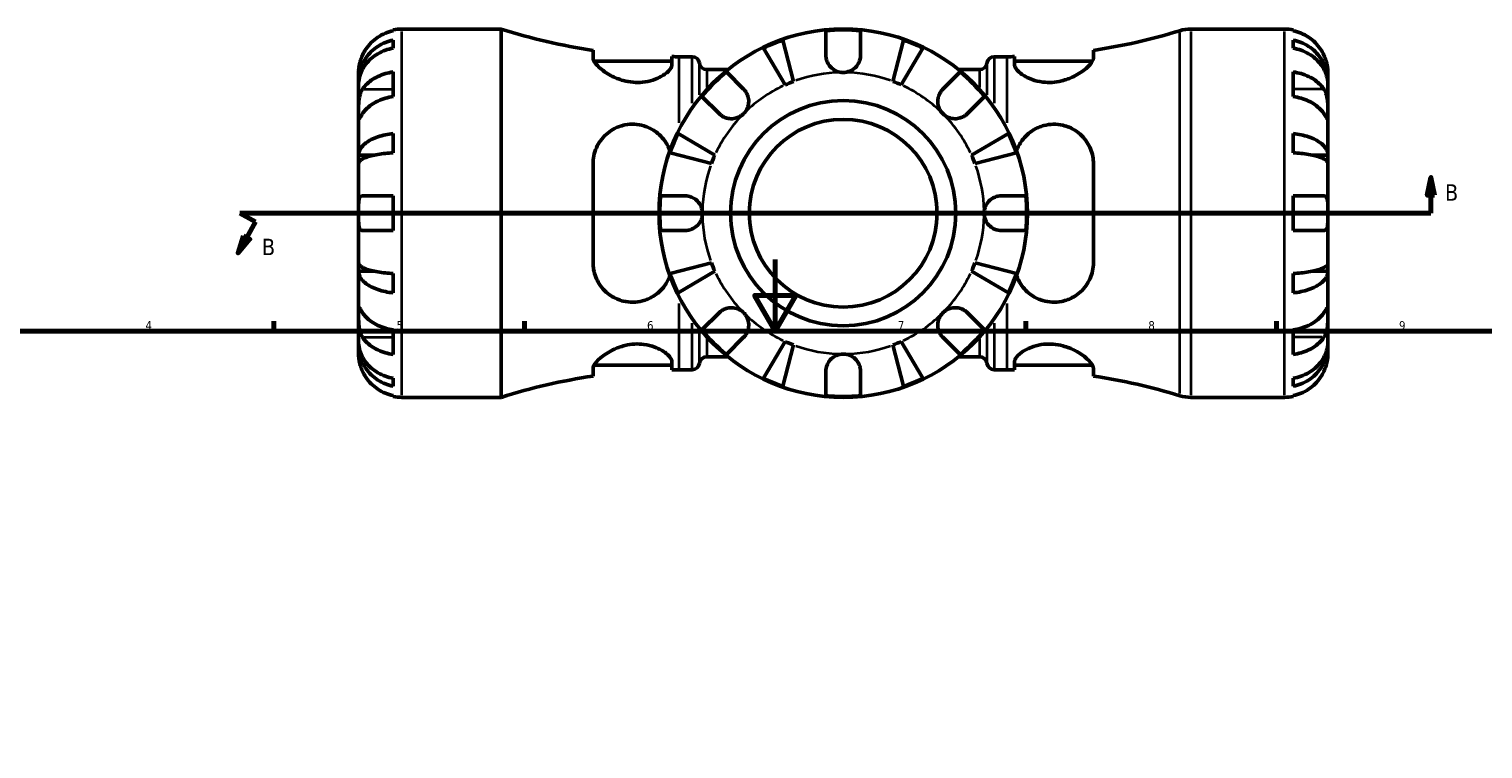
# Model space of a CAD drawing. Header units: millimetres. Extents: x -136 to 891, y -278 to 710.
# Tile 8 of 12: x 212 to 618, y 457 to 658. Entities that reach past the tile are written whole.
import ezdxf

# ---------------------------------------------------------------- set-up
doc = ezdxf.new("R2010")
doc.units = ezdxf.units.MM
for name, color, linetype, lineweight in [('Border (ANSI)', 7, 'Continuous', 70), ('Section Line (ANSI)', 7, 'Continuous', 70), ('Visible (ANSI)', 7, 'Continuous', 50), ('Visible Narrow (ANSI)', 7, 'Continuous', 35)]:
    doc.layers.add(name, color=color, linetype=linetype, lineweight=lineweight)
doc.styles.add('Label Text (ANSI)', font='tahoma.ttf')
doc.styles.add('Note Text (ANSI)', font='tahoma.ttf')

# ---------------------------------------------------------------- blocks, each defined once
blk = doc.blocks.new('Borders Default Border')
at = {"layer": 'Border (ANSI)'}
for p, q in [((280.33, 574), (280.33, 576.8)), ((350.42, 574), (350.42, 576.8)), ((490.58, 574), (490.58, 576.8)), ((560.67, 574), (560.67, 576.8))]:
    blk.add_line(p, q, dxfattribs=at)
at = {"layer": 'Border (ANSI)', "flags": 128}
for points in [[(420.5, 594), (420.5, 574), (414.73, 584), (426.27, 584), (420.5, 574)], [(20, 20), (20, 574), (821, 574), (821, 20), (20, 20)]]:
    blk.add_lwpolyline(points, dxfattribs=at)
at = {"layer": 'Border (ANSI)', "color": 5, "true_color": 0x0000ff, "char_height": 2.4, "attachment_point": 7, "style": 'Note Text (ANSI)'}
for s, insert in [('4', (244.45, 574.4)), ('5', (314.67, 574.35)), ('6', (384.69, 574.35)), ('7', (454.8, 574.4)), ('8', (524.84, 574.35)), ('9', (594.92, 574.35))]:
    blk.add_mtext(s, dxfattribs=dict(at, insert=insert))
blk = doc.blocks.new('2dTransSection0')
at = {"layer": 'Section Line (ANSI)', "linetype": 'Continuous'}
for p, q in [((603.81, 616.99), (602.81, 611.99)), ((603.81, 611.99), (603.81, 616.99)), ((604.81, 611.99), (603.81, 616.99)), ((602.81, 611.99), (604.81, 611.99)), ((603.81, 606.99), (603.81, 611.99)), ((275.18, 604.58), (270.81, 606.99)), ((270.81, 606.99), (279.77, 606.99)), ((594.85, 606.99), (603.81, 606.99)), ((275.18, 604.58), (272.76, 600.2)), ((271.89, 600.68), (270.35, 595.82)), ((272.76, 600.2), (270.35, 595.82)), ((270.35, 595.82), (273.64, 599.72)), ((273.64, 599.72), (271.89, 600.68))]:
    blk.add_line(p, q, dxfattribs=at)
at = {"layer": 'Section Line (ANSI)'}
for p, q in [((275.18, 604.58), (270.81, 606.99)), ((270.81, 606.99), (603.81, 606.99))]:
    blk.add_line(p, q, dxfattribs=at)
at = {"layer": 'Section Line (ANSI)', "linetype": 'Continuous', "flags": 128}
for points in [[(604.81, 611.99), (603.81, 616.99), (602.81, 611.99), (604.81, 611.99)], [(271.89, 600.68), (270.35, 595.82), (273.64, 599.72), (271.89, 600.68)]]:
    blk.add_lwpolyline(points, dxfattribs=at)
at = {"layer": 'Section Line (ANSI)'}
for points in [[(604.81, 611.99), (603.81, 616.99), (602.81, 611.99), (604.81, 611.99)], [(271.89, 600.68), (270.35, 595.82), (273.64, 599.72), (271.89, 600.68)]]:
    blk.add_solid(points, dxfattribs=at)
at = {"layer": 'Section Line (ANSI)', "char_height": 4.57, "attachment_point": 7, "style": 'Label Text (ANSI)'}
for insert in [(607.76, 610.49), (277.01, 595.26)]:
    blk.add_mtext('B', dxfattribs=dict(at, insert=insert))

msp = doc.modelspace()

# ---------------------------------------------------------------- linework, layer by layer
at = {"layer": 'Visible (ANSI)'}
for p, q in [((316.16, 658.49), (343.93, 658.49)), ((343.93, 555.49), (343.93, 658.49)), ((536.71, 658.49), (562.91, 658.49)), ((313.73, 658.01), (313.73, 658.24)), ((313.73, 653.14), (313.73, 655.38)), ((422.65, 655.38), (425.64, 643.83)), ((434.68, 651.21), (434.68, 658.01)), ((444.38, 658.01), (444.38, 651.21)), ((453.43, 643.83), (456.42, 655.38)), ((565.33, 658.24), (565.33, 658.01)), ((565.33, 655.38), (565.33, 653.14)), ((369.6, 652.54), (369.6, 650.38)), ((391.65, 648.52), (391.65, 650.77)), ((393.66, 650.76), (397.3, 650.76)), ((423.31, 642.86), (417.25, 653.14)), ((461.82, 653.14), (455.76, 642.86)), ((481.76, 650.76), (485.4, 650.76)), ((487.42, 650.77), (487.42, 648.52)), ((509.47, 650.38), (509.47, 652.54)), ((304.03, 643.83), (304.03, 646.36)), ((313.73, 639.64), (313.73, 646.49)), ((369.86, 649.5), (391.65, 649.5)), ((401.39, 647.16), (407.31, 647.16)), ((406.88, 646.49), (411.69, 641.69)), ((467.38, 641.69), (472.18, 646.49)), ((471.76, 647.16), (477.68, 647.16)), ((487.42, 649.5), (509.21, 649.5)), ((565.33, 646.49), (565.33, 639.64)), ((575.03, 643.83), (575.03, 646.36)), ((304.03, 643.83), (304.09, 643.83)), ((304.03, 642.86), (304.03, 643.83)), ((304.03, 634.83), (304.03, 642.86)), ((575.03, 643.83), (574.98, 643.83)), ((575.03, 642.86), (575.03, 643.83)), ((575.03, 634.83), (575.03, 642.86)), ((404.83, 634.83), (400.02, 639.64)), ((479.04, 639.64), (474.24, 634.83)), ((304.03, 623.21), (304.03, 634.83)), ((575.03, 623.21), (575.03, 634.83)), ((313.73, 623.87), (313.73, 629.27)), ((393.38, 629.27), (403.66, 623.21)), ((475.41, 623.21), (485.69, 629.27)), ((565.33, 629.27), (565.33, 623.87)), ((304.03, 623.21), (308.33, 623.21)), ((304.03, 620.88), (304.03, 623.21)), ((402.69, 620.88), (391.14, 623.87)), ((487.93, 623.87), (476.38, 620.88)), ((575.03, 623.21), (570.74, 623.21)), ((575.03, 620.88), (575.03, 623.21)), ((304.03, 606.99), (304.03, 620.88)), ((369.6, 620.85), (369.6, 593.13)), ((509.47, 593.13), (509.47, 620.85)), ((575.03, 606.99), (575.03, 620.88)), ((305.17, 611.84), (313.73, 611.84)), ((313.73, 602.14), (313.73, 611.84)), ((388.51, 611.84), (395.31, 611.84)), ((483.76, 611.84), (490.56, 611.84)), ((565.33, 611.84), (565.33, 602.14)), ((565.33, 611.84), (573.9, 611.84)), ((304.03, 593.09), (304.03, 606.99)), ((575.03, 593.09), (575.03, 606.99)), ((313.73, 602.14), (305.17, 602.14)), ((395.31, 602.14), (388.51, 602.14)), ((490.56, 602.14), (483.76, 602.14)), ((573.9, 602.14), (565.33, 602.14)), ((304.03, 590.76), (304.03, 593.09)), ((304.03, 579.14), (304.03, 590.76)), ((304.03, 590.76), (308.33, 590.76)), ((313.73, 584.7), (313.73, 590.1)), ((391.14, 590.1), (402.69, 593.09)), ((403.66, 590.76), (393.38, 584.7)), ((485.69, 584.7), (475.41, 590.76)), ((476.38, 593.09), (487.93, 590.1)), ((565.33, 590.1), (565.33, 584.7)), ((575.03, 590.76), (570.74, 590.76)), ((575.03, 590.76), (575.03, 593.09)), ((575.03, 579.14), (575.03, 590.76)), ((304.03, 571.11), (304.03, 579.14)), ((400.02, 574.33), (404.83, 579.14)), ((474.24, 579.14), (479.04, 574.33)), ((575.03, 571.11), (575.03, 579.14)), ((313.73, 567.48), (313.73, 574.33)), ((565.33, 574.33), (565.33, 567.48)), ((304.03, 570.14), (304.03, 571.11)), ((304.03, 570.14), (304.09, 570.14)), ((304.03, 567.61), (304.03, 570.14)), ((411.69, 572.28), (406.88, 567.48)), ((417.25, 560.83), (423.31, 571.11)), ((425.64, 570.14), (422.65, 558.59)), ((456.42, 558.59), (453.43, 570.14)), ((455.76, 571.11), (461.82, 560.83)), ((472.18, 567.48), (467.38, 572.28)), ((575.03, 570.14), (574.98, 570.14)), ((575.03, 570.14), (575.03, 571.11)), ((575.03, 567.61), (575.03, 570.14)), ((391.65, 563.2), (391.65, 565.45)), ((401.39, 566.82), (407.31, 566.82)), ((471.76, 566.82), (477.68, 566.82)), ((487.42, 565.45), (487.42, 563.2)), ((369.6, 563.59), (369.6, 561.43)), ((369.86, 564.47), (391.65, 564.47)), ((393.66, 563.21), (397.3, 563.21)), ((434.68, 555.96), (434.68, 562.76)), ((444.38, 562.76), (444.38, 555.96)), ((481.76, 563.21), (485.4, 563.21)), ((487.42, 564.47), (509.21, 564.47)), ((509.47, 561.43), (509.47, 563.59)), ((313.73, 558.59), (313.73, 560.83)), ((565.33, 560.83), (565.33, 558.59)), ((313.73, 555.73), (313.73, 555.96)), ((316.16, 555.49), (343.93, 555.49)), ((536.71, 555.49), (562.91, 555.49)), ((565.33, 555.96), (565.33, 555.73))]:
    msp.add_line(p, q, dxfattribs=at)
for radius in [51.5, 31.5, 26.25]:
    msp.add_circle((439.53, 606.99), radius, dxfattribs=at)
for centre, radius, start, end in [((316.16, 646.36), 12.13, 90, 101.537), ((393.66, 814.69), 163.93, 252.3406, 261.5577), ((536.71, 648.19), 10.3, 90, 107.1254), ((562.91, 646.36), 12.13, 78.463, 90), ((439.53, 606.99), 51.26, 109.2332, 115.7668), ((439.53, 606.99), 51.26, 84.5703, 95.4297), ((439.53, 606.99), 51.26, 64.2332, 70.7668), ((485.4, 814.69), 163.93, 278.4423, 287.1254), ((393.66, 814.69), 163.93, 269.2948, 270), ((397.3, 648.7), 2.06, 7.1808, 90), ((481.76, 648.7), 2.06, 90, 172.8192), ((485.4, 814.69), 163.93, 270, 270.7052), ((401.39, 649.22), 2.06, 187.1808, 270), ((439.53, 606.99), 51.26, 129.5703, 140.4297), ((439.53, 606.99), 51.26, 39.5703, 50.4297), ((477.68, 649.22), 2.06, 270, 352.8192), ((439.53, 606.99), 39.37, 110.6662, 114.3338), ((439.53, 606.99), 39.38, 65.6662, 69.3338), ((439.53, 606.99), 51.26, 154.2332, 160.7668), ((439.53, 606.99), 51.26, 19.2332, 25.7668), ((439.53, 606.99), 39.37, 155.6662, 159.3338), ((439.53, 606.99), 39.37, 20.6662, 24.3338), ((439.53, 606.99), 51.26, 174.5703, 185.4297), ((439.53, 606.99), 51.26, 354.5703, 5.4297), ((439.53, 606.99), 51.26, 199.2332, 205.7668), ((439.53, 606.99), 39.37, 200.6662, 204.3338), ((439.53, 606.99), 39.37, 335.6662, 339.3338), ((439.53, 606.99), 51.26, 334.2332, 340.7668), ((439.53, 606.99), 51.26, 219.5703, 230.4297), ((439.53, 606.99), 51.26, 309.5703, 320.4297), ((439.53, 606.99), 39.38, 245.6662, 249.3338), ((439.53, 606.99), 39.38, 290.6662, 294.3338), ((397.3, 565.27), 2.06, 270, 352.8192), ((401.39, 564.76), 2.06, 90, 172.8192), ((477.68, 564.76), 2.06, 7.1808, 90), ((481.76, 565.27), 2.06, 187.1808, 270), ((393.66, 399.28), 163.93, 98.4423, 107.6594), ((393.66, 399.28), 163.93, 90, 90.7052), ((485.4, 399.28), 163.93, 89.2948, 90), ((485.4, 399.28), 163.93, 72.8746, 81.5577), ((439.53, 606.99), 51.26, 244.2332, 250.7668), ((439.53, 606.99), 51.26, 289.2332, 295.7668), ((316.16, 567.61), 12.13, 258.463, 270), ((439.53, 606.99), 51.26, 264.5703, 275.4297), ((536.71, 565.79), 10.3, 252.8746, 270), ((562.91, 567.61), 12.13, 270, 281.537)]:
    msp.add_arc(centre, radius, start, end, dxfattribs=at)
for points, knots in [([(304.03, 643.83), (304.03, 644.56), (304.11, 645.35), (304.43, 646.91), (304.67, 647.68), (305.25, 649.02), (305.63, 649.73), (306.54, 651.05), (307.06, 651.66), (308.12, 652.69), (308.75, 653.2), (310.11, 654.08), (310.83, 654.45), (312.2, 654.99), (312.96, 655.23), (313.73, 655.38)], [5.405432, 5.405432, 5.405432, 5.405432, 5.631438, 5.631438, 5.857444, 5.857444, 6.082617, 6.082617, 6.30779, 6.30779, 6.532348, 6.532348, 6.756906, 6.756906, 6.975209, 6.975209, 6.975209, 6.975209]), ([(313.73, 658.01), (312.96, 657.85), (312.2, 657.61), (310.84, 657.05), (310.11, 656.66), (308.75, 655.75), (308.12, 655.23), (307.06, 654.17), (306.54, 653.53), (305.73, 652.32), (305.42, 651.76), (305.17, 651.21)], [0.230037, 0.230037, 0.230037, 0.230037, 0.448154, 0.448154, 0.672744, 0.672744, 0.897333, 0.897333, 1.122733, 1.122733, 1.298149, 1.298149, 1.298149, 1.298149]), ([(573.9, 651.21), (573.65, 651.76), (573.34, 652.32), (572.53, 653.53), (572, 654.17), (570.94, 655.23), (570.31, 655.75), (568.96, 656.66), (568.23, 657.05), (566.87, 657.61), (566.11, 657.85), (565.33, 658.01)], [5.914315, 5.914315, 5.914315, 5.914315, 6.08973, 6.08973, 6.31513, 6.31513, 6.53972, 6.53972, 6.764309, 6.764309, 6.982426, 6.982426, 6.982426, 6.982426]), ([(565.33, 655.38), (566.11, 655.23), (566.87, 654.99), (568.23, 654.45), (568.96, 654.08), (570.32, 653.2), (570.95, 652.69), (572.01, 651.66), (572.53, 651.05), (573.44, 649.73), (573.82, 649.02), (574.4, 647.68), (574.64, 646.91), (574.96, 645.35), (575.03, 644.56), (575.03, 643.83)], [0.230035, 0.230035, 0.230035, 0.230035, 0.448338, 0.448338, 0.672896, 0.672896, 0.897454, 0.897454, 1.122627, 1.122627, 1.3478, 1.3478, 1.573806, 1.573806, 1.799811, 1.799811, 1.799811, 1.799811]), ([(313.73, 653.14), (312.96, 653.01), (312.2, 652.8), (310.83, 652.31), (310.11, 651.98), (308.75, 651.2), (308.12, 650.75), (307.06, 649.83), (306.54, 649.29), (305.63, 648.11), (305.25, 647.49), (304.67, 646.29), (304.43, 645.61), (304.11, 644.22), (304.03, 643.51), (304.03, 642.86)], [0.230035, 0.230035, 0.230035, 0.230035, 0.448338, 0.448338, 0.672896, 0.672896, 0.897454, 0.897454, 1.122627, 1.122627, 1.3478, 1.3478, 1.573806, 1.573806, 1.799811, 1.799811, 1.799811, 1.799811]), ([(305.17, 651.21), (305.1, 651.06), (305.03, 650.9), (304.85, 650.47), (304.74, 650.19), (304.54, 649.6), (304.45, 649.29), (304.26, 648.53), (304.18, 648.1), (304.07, 647.31), (304.05, 646.97), (304.03, 646.49), (304.03, 646.36), (304.03, 646.36)], [-0.775077, -0.775077, -0.775077, -0.775077, -0.725604, -0.725604, -0.6359426, -0.6359426, -0.5336564, -0.5336564, -0.3753162, -0.3753162, -0.1921678, -0.1921678, 0, 0, 0, 0]), ([(391.65, 648.52), (391.65, 648.25), (391.56, 647.96), (391.06, 647.07), (390.44, 646.43), (388.72, 645.23), (387.61, 644.66), (385.42, 643.95), (384.44, 643.73), (382.55, 643.55), (381.68, 643.54), (379.86, 643.69), (378.93, 643.86), (376.81, 644.44), (375.68, 644.91), (373.31, 646.15), (372.18, 646.96), (370.56, 648.44), (370.02, 649.12), (369.65, 649.94), (369.6, 650.17), (369.6, 650.38)], [-3.905045, -3.905045, -3.905045, -3.905045, -3.648054, -3.648054, -3.167041, -3.167041, -2.69202, -2.69202, -2.365454, -2.365454, -2.101708, -2.101708, -1.815947, -1.815947, -1.421684, -1.421684, -0.892691, -0.892691, -0.415838, -0.415838, -0.212782, -0.212782, -0.212782, -0.212782]), ([(439.53, 646.36), (439.21, 646.36), (438.88, 646.39), (437.99, 646.58), (437.45, 646.79), (436.44, 647.43), (435.99, 647.85), (435.35, 648.71), (435.14, 649.11), (434.83, 649.94), (434.74, 650.37), (434.69, 650.93), (434.68, 651.07), (434.68, 651.21)], [0, 0, 0, 0, 0.0979752, 0.0979752, 0.2723403, 0.2723403, 0.4578208, 0.4578208, 0.5988865, 0.5988865, 0.7386037, 0.7386037, 0.7849978, 0.7849978, 0.7849978, 0.7849978]), ([(444.38, 651.21), (444.38, 650.87), (444.35, 650.53), (444.18, 649.77), (444.04, 649.36), (443.61, 648.53), (443.31, 648.12), (442.5, 647.32), (441.98, 646.97), (440.81, 646.49), (440.18, 646.36), (439.53, 646.36)], [-0.775187, -0.775187, -0.775187, -0.775187, -0.664532, -0.664532, -0.5318599, -0.5318599, -0.3786619, -0.3786619, -0.1922729, -0.1922729, 0, 0, 0, 0]), ([(509.47, 650.38), (509.47, 650.14), (509.39, 649.86), (508.93, 648.95), (508.31, 648.22), (506.55, 646.7), (505.36, 645.9), (502.95, 644.73), (501.82, 644.29), (499.73, 643.78), (498.83, 643.64), (497.03, 643.53), (496.17, 643.56), (494.25, 643.8), (493.24, 644.05), (491.06, 644.84), (490, 645.44), (488.37, 646.67), (487.81, 647.32), (487.47, 648.11), (487.42, 648.32), (487.42, 648.52)], [-3.949289, -3.949289, -3.949289, -3.949289, -3.710036, -3.710036, -3.210519, -3.210519, -2.683304, -2.683304, -2.299334, -2.299334, -2.022908, -2.022908, -1.757271, -1.757271, -1.415209, -1.415209, -0.933306, -0.933306, -0.440465, -0.440465, -0.252026, -0.252026, -0.252026, -0.252026]), ([(575.03, 642.86), (575.03, 643.51), (574.96, 644.22), (574.64, 645.61), (574.4, 646.29), (573.82, 647.49), (573.44, 648.11), (572.53, 649.29), (572.01, 649.83), (570.95, 650.75), (570.32, 651.2), (568.96, 651.98), (568.23, 652.31), (566.87, 652.8), (566.11, 653.01), (565.33, 653.14)], [5.405432, 5.405432, 5.405432, 5.405432, 5.631438, 5.631438, 5.857444, 5.857444, 6.082617, 6.082617, 6.30779, 6.30779, 6.532348, 6.532348, 6.756906, 6.756906, 6.975209, 6.975209, 6.975209, 6.975209]), ([(575.03, 646.36), (575.03, 646.36), (575.03, 646.42), (575.03, 646.66), (575.02, 646.86), (574.98, 647.45), (574.93, 647.87), (574.77, 648.71), (574.68, 649.07), (574.48, 649.73), (574.39, 650.02), (574.17, 650.6), (574.05, 650.89), (573.91, 651.19), (573.91, 651.2), (573.9, 651.21)], [-3.3753593, -3.3753593, -3.3753593, -3.3753593, -3.2447206, -3.2447206, -3.1008128, -3.1008128, -2.9131852, -2.9131852, -2.7854081, -2.7854081, -2.6909433, -2.6909433, -2.5942729, -2.5942729, -2.5910823, -2.5910823, -2.5910823, -2.5910823]), ([(305.17, 641.69), (305.42, 642.08), (305.73, 642.47), (306.54, 643.33), (307.06, 643.78), (308.12, 644.53), (308.75, 644.9), (310.11, 645.54), (310.84, 645.81), (312.2, 646.21), (312.96, 646.38), (313.73, 646.49)], [5.914315, 5.914315, 5.914315, 5.914315, 6.08973, 6.08973, 6.31513, 6.31513, 6.53972, 6.53972, 6.764309, 6.764309, 6.982426, 6.982426, 6.982426, 6.982426]), ([(565.33, 646.49), (566.11, 646.38), (566.87, 646.21), (568.23, 645.81), (568.96, 645.54), (570.31, 644.9), (570.94, 644.53), (572, 643.78), (572.53, 643.33), (573.34, 642.47), (573.65, 642.08), (573.9, 641.69)], [0.230037, 0.230037, 0.230037, 0.230037, 0.448154, 0.448154, 0.672744, 0.672744, 0.897333, 0.897333, 1.122733, 1.122733, 1.298149, 1.298149, 1.298149, 1.298149]), ([(304.03, 634.83), (304.03, 635.1), (304.03, 635.39), (304.04, 636.06), (304.04, 636.43), (304.06, 637.33), (304.09, 637.85), (304.2, 638.88), (304.28, 639.37), (304.48, 640.17), (304.58, 640.47), (304.8, 641.03), (304.92, 641.29), (305.1, 641.58), (305.13, 641.63), (305.17, 641.69)], [0, 0, 0, 0, 0.1137566, 0.1137566, 0.235381, 0.235381, 0.394309, 0.394309, 0.5463069, 0.5463069, 0.6520405, 0.6520405, 0.7538182, 0.7538182, 0.779338, 0.779338, 0.779338, 0.779338]), ([(313.73, 639.64), (312.96, 639.52), (312.2, 639.35), (310.84, 638.95), (310.11, 638.68), (308.75, 638.04), (308.12, 637.67), (307.06, 636.92), (306.54, 636.47), (305.73, 635.61), (305.42, 635.22), (305.17, 634.83)], [0.230037, 0.230037, 0.230037, 0.230037, 0.448154, 0.448154, 0.672744, 0.672744, 0.897333, 0.897333, 1.122733, 1.122733, 1.298149, 1.298149, 1.298149, 1.298149]), ([(411.69, 641.69), (411.77, 641.6), (411.85, 641.52), (412.13, 641.2), (412.32, 640.94), (412.64, 640.36), (412.78, 640.05), (413.04, 639.23), (413.12, 638.72), (413.1, 637.59), (412.98, 636.98), (412.5, 635.82), (412.15, 635.28), (411.69, 634.83)], [-0.780901, -0.780901, -0.780901, -0.780901, -0.7424964, -0.7424964, -0.6416801, -0.6416801, -0.533088, -0.533088, -0.3772794, -0.3772794, -0.1925034, -0.1925034, 0, 0, 0, 0]), ([(467.38, 634.83), (467.11, 635.1), (466.87, 635.39), (466.46, 636.06), (466.29, 636.43), (466.02, 637.33), (465.94, 637.85), (465.97, 638.88), (466.06, 639.37), (466.33, 640.17), (466.48, 640.47), (466.82, 641.03), (467.01, 641.29), (467.27, 641.58), (467.32, 641.63), (467.38, 641.69)], [0, 0, 0, 0, 0.1137566, 0.1137566, 0.235381, 0.235381, 0.394309, 0.394309, 0.5463069, 0.5463069, 0.6520405, 0.6520405, 0.7538182, 0.7538182, 0.779338, 0.779338, 0.779338, 0.779338]), ([(573.9, 634.83), (573.65, 635.22), (573.34, 635.61), (572.53, 636.47), (572, 636.92), (570.94, 637.67), (570.31, 638.04), (568.96, 638.68), (568.23, 638.95), (566.87, 639.35), (566.11, 639.52), (565.33, 639.64)], [5.914315, 5.914315, 5.914315, 5.914315, 6.08973, 6.08973, 6.31513, 6.31513, 6.53972, 6.53972, 6.764309, 6.764309, 6.982426, 6.982426, 6.982426, 6.982426]), ([(573.9, 641.69), (573.96, 641.6), (574.01, 641.52), (574.19, 641.2), (574.31, 640.94), (574.53, 640.36), (574.62, 640.05), (574.81, 639.23), (574.89, 638.72), (575, 637.59), (575.02, 636.98), (575.04, 635.82), (575.03, 635.28), (575.03, 634.83)], [-0.780901, -0.780901, -0.780901, -0.780901, -0.7424964, -0.7424964, -0.6416801, -0.6416801, -0.533088, -0.533088, -0.3772794, -0.3772794, -0.1925034, -0.1925034, 0, 0, 0, 0]), ([(305.17, 634.83), (305.11, 634.75), (305.06, 634.67), (304.88, 634.39), (304.76, 634.2), (304.54, 633.88), (304.45, 633.73), (304.25, 633.48), (304.18, 633.4), (304.07, 633.41), (304.05, 633.54), (304.03, 634.01), (304.03, 634.37), (304.03, 634.83)], [-0.780901, -0.780901, -0.780901, -0.780901, -0.7424964, -0.7424964, -0.6416801, -0.6416801, -0.533088, -0.533088, -0.3772794, -0.3772794, -0.1925034, -0.1925034, 0, 0, 0, 0]), ([(411.69, 634.83), (411.42, 634.56), (411.13, 634.32), (410.46, 633.91), (410.09, 633.74), (409.19, 633.47), (408.67, 633.4), (407.64, 633.42), (407.14, 633.51), (406.35, 633.79), (406.05, 633.93), (405.49, 634.27), (405.23, 634.46), (404.94, 634.72), (404.89, 634.77), (404.83, 634.83)], [0, 0, 0, 0, 0.1137566, 0.1137566, 0.235381, 0.235381, 0.394309, 0.394309, 0.5463069, 0.5463069, 0.6520405, 0.6520405, 0.7538182, 0.7538182, 0.779338, 0.779338, 0.779338, 0.779338]), ([(474.24, 634.83), (474.15, 634.75), (474.07, 634.67), (473.75, 634.39), (473.49, 634.2), (472.91, 633.88), (472.59, 633.73), (471.77, 633.48), (471.27, 633.4), (470.14, 633.41), (469.53, 633.54), (468.37, 634.01), (467.83, 634.37), (467.38, 634.83)], [-0.780901, -0.780901, -0.780901, -0.780901, -0.7424964, -0.7424964, -0.6416801, -0.6416801, -0.533088, -0.533088, -0.3772794, -0.3772794, -0.1925034, -0.1925034, 0, 0, 0, 0]), ([(575.03, 634.83), (575.03, 634.56), (575.03, 634.32), (575.03, 633.91), (575.03, 633.74), (575, 633.47), (574.98, 633.4), (574.87, 633.42), (574.79, 633.51), (574.59, 633.79), (574.49, 633.93), (574.27, 634.27), (574.14, 634.46), (573.97, 634.72), (573.94, 634.77), (573.9, 634.83)], [0, 0, 0, 0, 0.1137566, 0.1137566, 0.235381, 0.235381, 0.394309, 0.394309, 0.5463069, 0.5463069, 0.6520405, 0.6520405, 0.7538182, 0.7538182, 0.779338, 0.779338, 0.779338, 0.779338]), ([(369.6, 620.85), (369.6, 621.59), (369.67, 622.33), (370.13, 624.59), (370.77, 626.02), (372.57, 628.54), (373.76, 629.62), (376.18, 631), (377.3, 631.43), (379.39, 631.84), (380.3, 631.9), (382.1, 631.81), (382.97, 631.65), (384.91, 631.07), (385.92, 630.57), (388.09, 629.09), (389.14, 627.99), (390.4, 626.01), (390.78, 625.21), (391.06, 624.39)], [-3.95924, -3.95924, -3.95924, -3.95924, -3.722851, -3.722851, -3.212261, -3.212261, -2.685999, -2.685999, -2.303943, -2.303943, -2.026977, -2.026977, -1.759077, -1.759077, -1.412347, -1.412347, -0.930839, -0.930839, -0.64736, -0.64736, -0.64736, -0.64736]), ([(488.01, 624.39), (488.36, 625.42), (488.86, 626.4), (490.35, 628.47), (491.44, 629.49), (493.62, 630.81), (494.6, 631.23), (496.49, 631.73), (497.35, 631.85), (499.15, 631.89), (500.07, 631.79), (502.18, 631.3), (503.3, 630.81), (505.67, 629.33), (506.81, 628.2), (508.46, 625.67), (509.02, 624.31), (509.41, 622.19), (509.47, 621.52), (509.47, 620.85)], [-3.510299, -3.510299, -3.510299, -3.510299, -3.156472, -3.156472, -2.684979, -2.684979, -2.358156, -2.358156, -2.095694, -2.095694, -1.812747, -1.812747, -1.423352, -1.423352, -0.895956, -0.895956, -0.416846, -0.416846, -0.202332, -0.202332, -0.202332, -0.202332]), ([(304.03, 623.21), (304.03, 623.59), (304.11, 624.01), (304.43, 624.83), (304.67, 625.23), (305.25, 625.93), (305.63, 626.3), (306.54, 626.99), (307.06, 627.32), (308.12, 627.85), (308.75, 628.12), (310.11, 628.58), (310.83, 628.78), (312.2, 629.06), (312.96, 629.19), (313.73, 629.27)], [5.405432, 5.405432, 5.405432, 5.405432, 5.631438, 5.631438, 5.857444, 5.857444, 6.082617, 6.082617, 6.30779, 6.30779, 6.532348, 6.532348, 6.756906, 6.756906, 6.975209, 6.975209, 6.975209, 6.975209]), ([(565.33, 629.27), (566.11, 629.19), (566.87, 629.06), (568.23, 628.78), (568.96, 628.58), (570.32, 628.12), (570.95, 627.85), (572.01, 627.32), (572.53, 626.99), (573.44, 626.3), (573.82, 625.93), (574.4, 625.23), (574.64, 624.83), (574.96, 624.01), (575.03, 623.59), (575.03, 623.21)], [0.230035, 0.230035, 0.230035, 0.230035, 0.448338, 0.448338, 0.672896, 0.672896, 0.897454, 0.897454, 1.122627, 1.122627, 1.3478, 1.3478, 1.573806, 1.573806, 1.799811, 1.799811, 1.799811, 1.799811]), ([(313.73, 623.87), (312.96, 623.83), (312.2, 623.77), (310.83, 623.63), (310.11, 623.53), (308.75, 623.3), (308.12, 623.17), (307.06, 622.91), (306.54, 622.75), (305.63, 622.41), (305.25, 622.23), (304.67, 621.88), (304.43, 621.68), (304.11, 621.28), (304.03, 621.07), (304.03, 620.88)], [0.230035, 0.230035, 0.230035, 0.230035, 0.448338, 0.448338, 0.672896, 0.672896, 0.897454, 0.897454, 1.122627, 1.122627, 1.3478, 1.3478, 1.573806, 1.573806, 1.799811, 1.799811, 1.799811, 1.799811]), ([(575.03, 620.88), (575.03, 621.07), (574.96, 621.28), (574.64, 621.68), (574.4, 621.88), (573.82, 622.23), (573.44, 622.41), (572.53, 622.75), (572.01, 622.91), (570.95, 623.17), (570.32, 623.3), (568.96, 623.53), (568.23, 623.63), (566.87, 623.77), (566.11, 623.83), (565.33, 623.87)], [5.405432, 5.405432, 5.405432, 5.405432, 5.631438, 5.631438, 5.857444, 5.857444, 6.082617, 6.082617, 6.30779, 6.30779, 6.532348, 6.532348, 6.756906, 6.756906, 6.975209, 6.975209, 6.975209, 6.975209]), ([(304.03, 606.99), (304.03, 607.47), (304.03, 607.95), (304.04, 608.94), (304.05, 609.43), (304.11, 610.27), (304.15, 610.62), (304.3, 611.16), (304.39, 611.36), (304.58, 611.6), (304.66, 611.68), (304.83, 611.78), (304.92, 611.81), (305.06, 611.83), (305.11, 611.84), (305.17, 611.84)], [0, 0, 0, 0, 0.1455897, 0.1455897, 0.3093084, 0.3093084, 0.4583051, 0.4583051, 0.5873511, 0.5873511, 0.6677541, 0.6677541, 0.7399915, 0.7399915, 0.7763225, 0.7763225, 0.7763225, 0.7763225]), ([(395.31, 611.84), (395.46, 611.84), (395.61, 611.83), (396.05, 611.79), (396.33, 611.74), (396.92, 611.57), (397.23, 611.45), (397.99, 611.06), (398.42, 610.75), (399.21, 609.93), (399.55, 609.42), (400.03, 608.26), (400.16, 607.63), (400.16, 606.99)], [-0.775077, -0.775077, -0.775077, -0.775077, -0.725604, -0.725604, -0.6359426, -0.6359426, -0.5336564, -0.5336564, -0.3753162, -0.3753162, -0.1921678, -0.1921678, 0, 0, 0, 0]), ([(478.91, 606.99), (478.91, 607.42), (478.97, 607.85), (479.21, 608.74), (479.41, 609.18), (479.99, 610.11), (480.42, 610.56), (481.26, 611.16), (481.62, 611.36), (482.28, 611.61), (482.57, 611.7), (483.15, 611.81), (483.44, 611.83), (483.74, 611.84), (483.75, 611.84), (483.76, 611.84)], [-3.3753593, -3.3753593, -3.3753593, -3.3753593, -3.2447206, -3.2447206, -3.1008128, -3.1008128, -2.9131852, -2.9131852, -2.7854081, -2.7854081, -2.6909433, -2.6909433, -2.5942729, -2.5942729, -2.5910823, -2.5910823, -2.5910823, -2.5910823]), ([(573.9, 611.84), (574, 611.84), (574.09, 611.82), (574.26, 611.77), (574.34, 611.72), (574.52, 611.58), (574.6, 611.47), (574.8, 611.1), (574.89, 610.77), (575, 609.92), (575.02, 609.41), (575.04, 608.26), (575.03, 607.63), (575.03, 606.99)], [-0.7851647, -0.7851647, -0.7851647, -0.7851647, -0.716742, -0.716742, -0.6425931, -0.6425931, -0.5481734, -0.5481734, -0.3758449, -0.3758449, -0.1926592, -0.1926592, 0, 0, 0, 0]), ([(305.17, 602.14), (305.07, 602.14), (304.98, 602.15), (304.81, 602.2), (304.72, 602.25), (304.55, 602.39), (304.47, 602.5), (304.27, 602.87), (304.18, 603.2), (304.07, 604.05), (304.05, 604.56), (304.03, 605.71), (304.03, 606.34), (304.03, 606.99)], [-0.7851647, -0.7851647, -0.7851647, -0.7851647, -0.716742, -0.716742, -0.6425931, -0.6425931, -0.5481734, -0.5481734, -0.3758449, -0.3758449, -0.1926592, -0.1926592, 0, 0, 0, 0]), ([(400.16, 606.99), (400.16, 606.55), (400.1, 606.12), (399.86, 605.23), (399.66, 604.79), (399.07, 603.87), (398.65, 603.41), (397.81, 602.81), (397.44, 602.61), (396.78, 602.36), (396.5, 602.27), (395.92, 602.16), (395.63, 602.14), (395.33, 602.14), (395.32, 602.14), (395.31, 602.14)], [-3.3753593, -3.3753593, -3.3753593, -3.3753593, -3.2447206, -3.2447206, -3.1008128, -3.1008128, -2.9131852, -2.9131852, -2.7854081, -2.7854081, -2.6909433, -2.6909433, -2.5942729, -2.5942729, -2.5910823, -2.5910823, -2.5910823, -2.5910823]), ([(483.76, 602.14), (483.61, 602.14), (483.45, 602.14), (483.02, 602.18), (482.74, 602.23), (482.15, 602.4), (481.84, 602.52), (481.08, 602.91), (480.65, 603.22), (479.86, 604.04), (479.52, 604.55), (479.04, 605.71), (478.91, 606.34), (478.91, 606.99)], [-0.775077, -0.775077, -0.775077, -0.775077, -0.725604, -0.725604, -0.6359426, -0.6359426, -0.5336564, -0.5336564, -0.3753162, -0.3753162, -0.1921678, -0.1921678, 0, 0, 0, 0]), ([(575.03, 606.99), (575.03, 606.5), (575.03, 606.02), (575.03, 605.03), (575.02, 604.54), (574.96, 603.7), (574.91, 603.35), (574.77, 602.81), (574.68, 602.61), (574.49, 602.37), (574.41, 602.29), (574.24, 602.19), (574.15, 602.16), (574, 602.14), (573.95, 602.14), (573.9, 602.14)], [0, 0, 0, 0, 0.1455897, 0.1455897, 0.3093084, 0.3093084, 0.4583051, 0.4583051, 0.5873511, 0.5873511, 0.6677541, 0.6677541, 0.7399915, 0.7399915, 0.7763225, 0.7763225, 0.7763225, 0.7763225]), ([(304.03, 593.09), (304.03, 592.9), (304.11, 592.69), (304.43, 592.29), (304.67, 592.09), (305.25, 591.75), (305.63, 591.56), (306.54, 591.22), (307.06, 591.06), (308.12, 590.8), (308.75, 590.67), (310.11, 590.44), (310.83, 590.34), (312.2, 590.2), (312.96, 590.14), (313.73, 590.1)], [5.405432, 5.405432, 5.405432, 5.405432, 5.631438, 5.631438, 5.857444, 5.857444, 6.082617, 6.082617, 6.30779, 6.30779, 6.532348, 6.532348, 6.756906, 6.756906, 6.975209, 6.975209, 6.975209, 6.975209]), ([(313.73, 584.7), (312.96, 584.78), (312.2, 584.91), (310.83, 585.19), (310.11, 585.39), (308.75, 585.85), (308.12, 586.12), (307.06, 586.65), (306.54, 586.98), (305.63, 587.67), (305.25, 588.04), (304.67, 588.74), (304.43, 589.14), (304.11, 589.96), (304.03, 590.38), (304.03, 590.76)], [0.230035, 0.230035, 0.230035, 0.230035, 0.448338, 0.448338, 0.672896, 0.672896, 0.897454, 0.897454, 1.122627, 1.122627, 1.3478, 1.3478, 1.573806, 1.573806, 1.799811, 1.799811, 1.799811, 1.799811]), ([(391.06, 589.58), (390.71, 588.55), (390.21, 587.57), (388.72, 585.5), (387.61, 584.47), (385.42, 583.14), (384.44, 582.72), (382.55, 582.23), (381.68, 582.12), (379.86, 582.09), (378.93, 582.19), (376.81, 582.7), (375.68, 583.2), (373.31, 584.72), (372.18, 585.86), (370.56, 588.4), (370.02, 589.77), (369.65, 591.85), (369.6, 592.48), (369.6, 593.13)], [-3.520661, -3.520661, -3.520661, -3.520661, -3.167041, -3.167041, -2.69202, -2.69202, -2.365454, -2.365454, -2.101708, -2.101708, -1.815947, -1.815947, -1.421684, -1.421684, -0.892691, -0.892691, -0.415838, -0.415838, -0.212782, -0.212782, -0.212782, -0.212782]), ([(509.47, 593.13), (509.47, 592.37), (509.39, 591.63), (508.93, 589.39), (508.31, 587.99), (506.55, 585.48), (505.36, 584.39), (502.95, 582.99), (501.82, 582.56), (499.73, 582.14), (498.83, 582.07), (497.03, 582.16), (496.17, 582.3), (494.25, 582.87), (493.24, 583.34), (491.06, 584.8), (490, 585.89), (488.7, 587.89), (488.3, 588.72), (488.01, 589.58)], [-3.949289, -3.949289, -3.949289, -3.949289, -3.710036, -3.710036, -3.210519, -3.210519, -2.683304, -2.683304, -2.299334, -2.299334, -2.022908, -2.022908, -1.757271, -1.757271, -1.415209, -1.415209, -0.933306, -0.933306, -0.637275, -0.637275, -0.637275, -0.637275]), ([(565.33, 590.1), (566.11, 590.14), (566.87, 590.2), (568.23, 590.34), (568.96, 590.44), (570.32, 590.67), (570.95, 590.8), (572.01, 591.06), (572.53, 591.22), (573.44, 591.56), (573.82, 591.75), (574.4, 592.09), (574.64, 592.29), (574.96, 592.69), (575.03, 592.9), (575.03, 593.09)], [0.230035, 0.230035, 0.230035, 0.230035, 0.448338, 0.448338, 0.672896, 0.672896, 0.897454, 0.897454, 1.122627, 1.122627, 1.3478, 1.3478, 1.573806, 1.573806, 1.799811, 1.799811, 1.799811, 1.799811]), ([(575.03, 590.76), (575.03, 590.38), (574.96, 589.96), (574.64, 589.14), (574.4, 588.74), (573.82, 588.04), (573.44, 587.67), (572.53, 586.98), (572.01, 586.65), (570.95, 586.12), (570.32, 585.85), (568.96, 585.39), (568.23, 585.19), (566.87, 584.91), (566.11, 584.78), (565.33, 584.7)], [5.405432, 5.405432, 5.405432, 5.405432, 5.631438, 5.631438, 5.857444, 5.857444, 6.082617, 6.082617, 6.30779, 6.30779, 6.532348, 6.532348, 6.756906, 6.756906, 6.975209, 6.975209, 6.975209, 6.975209]), ([(304.03, 579.14), (304.03, 579.41), (304.03, 579.65), (304.04, 580.06), (304.04, 580.23), (304.06, 580.5), (304.09, 580.58), (304.2, 580.55), (304.28, 580.46), (304.48, 580.19), (304.58, 580.04), (304.8, 579.7), (304.92, 579.51), (305.1, 579.25), (305.13, 579.2), (305.17, 579.14)], [0, 0, 0, 0, 0.1137566, 0.1137566, 0.235381, 0.235381, 0.394309, 0.394309, 0.5463069, 0.5463069, 0.6520405, 0.6520405, 0.7538182, 0.7538182, 0.779338, 0.779338, 0.779338, 0.779338]), ([(305.17, 572.28), (305.11, 572.37), (305.06, 572.45), (304.88, 572.77), (304.76, 573.03), (304.54, 573.61), (304.45, 573.92), (304.25, 574.75), (304.18, 575.25), (304.07, 576.38), (304.05, 576.99), (304.03, 578.15), (304.03, 578.69), (304.03, 579.14)], [-0.780901, -0.780901, -0.780901, -0.780901, -0.7424964, -0.7424964, -0.6416801, -0.6416801, -0.533088, -0.533088, -0.3772794, -0.3772794, -0.1925034, -0.1925034, 0, 0, 0, 0]), ([(305.17, 579.14), (305.42, 578.75), (305.73, 578.36), (306.54, 577.5), (307.06, 577.05), (308.12, 576.3), (308.75, 575.93), (310.11, 575.29), (310.84, 575.02), (312.2, 574.62), (312.96, 574.45), (313.73, 574.33)], [5.914315, 5.914315, 5.914315, 5.914315, 6.08973, 6.08973, 6.31513, 6.31513, 6.53972, 6.53972, 6.764309, 6.764309, 6.982426, 6.982426, 6.982426, 6.982426]), ([(404.83, 579.14), (404.91, 579.22), (405, 579.3), (405.32, 579.58), (405.58, 579.77), (406.15, 580.09), (406.47, 580.24), (407.29, 580.49), (407.8, 580.57), (408.93, 580.56), (409.54, 580.43), (410.7, 579.96), (411.24, 579.6), (411.69, 579.14)], [-0.780901, -0.780901, -0.780901, -0.780901, -0.7424964, -0.7424964, -0.6416801, -0.6416801, -0.533088, -0.533088, -0.3772794, -0.3772794, -0.1925034, -0.1925034, 0, 0, 0, 0]), ([(411.69, 579.14), (411.96, 578.87), (412.2, 578.58), (412.61, 577.91), (412.77, 577.54), (413.05, 576.64), (413.12, 576.12), (413.1, 575.09), (413.01, 574.6), (412.73, 573.8), (412.59, 573.5), (412.25, 572.94), (412.06, 572.68), (411.8, 572.39), (411.75, 572.34), (411.69, 572.28)], [0, 0, 0, 0, 0.1137566, 0.1137566, 0.235381, 0.235381, 0.394309, 0.394309, 0.5463069, 0.5463069, 0.6520405, 0.6520405, 0.7538182, 0.7538182, 0.779338, 0.779338, 0.779338, 0.779338]), ([(467.38, 572.28), (467.29, 572.37), (467.21, 572.45), (466.94, 572.77), (466.75, 573.03), (466.42, 573.61), (466.28, 573.92), (466.03, 574.75), (465.95, 575.25), (465.96, 576.38), (466.09, 576.99), (466.56, 578.15), (466.92, 578.69), (467.38, 579.14)], [-0.780901, -0.780901, -0.780901, -0.780901, -0.7424964, -0.7424964, -0.6416801, -0.6416801, -0.533088, -0.533088, -0.3772794, -0.3772794, -0.1925034, -0.1925034, 0, 0, 0, 0]), ([(467.38, 579.14), (467.64, 579.41), (467.94, 579.65), (468.61, 580.06), (468.98, 580.23), (469.87, 580.5), (470.4, 580.58), (471.43, 580.55), (471.92, 580.46), (472.71, 580.19), (473.02, 580.04), (473.58, 579.7), (473.84, 579.51), (474.12, 579.25), (474.18, 579.2), (474.24, 579.14)], [0, 0, 0, 0, 0.1137566, 0.1137566, 0.235381, 0.235381, 0.394309, 0.394309, 0.5463069, 0.5463069, 0.6520405, 0.6520405, 0.7538182, 0.7538182, 0.779338, 0.779338, 0.779338, 0.779338]), ([(565.33, 574.33), (566.11, 574.45), (566.87, 574.62), (568.23, 575.02), (568.96, 575.29), (570.31, 575.93), (570.94, 576.3), (572, 577.05), (572.53, 577.5), (573.34, 578.36), (573.65, 578.75), (573.9, 579.14)], [0.230037, 0.230037, 0.230037, 0.230037, 0.448154, 0.448154, 0.672744, 0.672744, 0.897333, 0.897333, 1.122733, 1.122733, 1.298149, 1.298149, 1.298149, 1.298149]), ([(573.9, 579.14), (573.96, 579.22), (574.01, 579.3), (574.19, 579.58), (574.31, 579.77), (574.53, 580.09), (574.62, 580.24), (574.81, 580.49), (574.89, 580.57), (575, 580.56), (575.02, 580.43), (575.04, 579.96), (575.03, 579.6), (575.03, 579.14)], [-0.780901, -0.780901, -0.780901, -0.780901, -0.7424964, -0.7424964, -0.6416801, -0.6416801, -0.533088, -0.533088, -0.3772794, -0.3772794, -0.1925034, -0.1925034, 0, 0, 0, 0]), ([(575.03, 579.14), (575.03, 578.87), (575.03, 578.58), (575.03, 577.91), (575.03, 577.54), (575, 576.64), (574.98, 576.12), (574.87, 575.09), (574.79, 574.6), (574.59, 573.8), (574.49, 573.5), (574.27, 572.94), (574.14, 572.68), (573.97, 572.39), (573.94, 572.34), (573.9, 572.28)], [0, 0, 0, 0, 0.1137566, 0.1137566, 0.235381, 0.235381, 0.394309, 0.394309, 0.5463069, 0.5463069, 0.6520405, 0.6520405, 0.7538182, 0.7538182, 0.779338, 0.779338, 0.779338, 0.779338]), ([(304.03, 571.11), (304.03, 570.46), (304.11, 569.75), (304.43, 568.36), (304.67, 567.68), (305.25, 566.48), (305.63, 565.86), (306.54, 564.68), (307.06, 564.14), (308.12, 563.22), (308.75, 562.77), (310.11, 561.99), (310.83, 561.66), (312.2, 561.17), (312.96, 560.96), (313.73, 560.83)], [5.405432, 5.405432, 5.405432, 5.405432, 5.631438, 5.631438, 5.857444, 5.857444, 6.082617, 6.082617, 6.30779, 6.30779, 6.532348, 6.532348, 6.756906, 6.756906, 6.975209, 6.975209, 6.975209, 6.975209]), ([(313.73, 558.59), (312.96, 558.75), (312.2, 558.98), (310.83, 559.52), (310.11, 559.89), (308.75, 560.77), (308.12, 561.28), (307.06, 562.31), (306.54, 562.92), (305.63, 564.24), (305.25, 564.95), (304.67, 566.29), (304.43, 567.06), (304.11, 568.62), (304.03, 569.41), (304.03, 570.14)], [0.230035, 0.230035, 0.230035, 0.230035, 0.448338, 0.448338, 0.672896, 0.672896, 0.897454, 0.897454, 1.122627, 1.122627, 1.3478, 1.3478, 1.573806, 1.573806, 1.799811, 1.799811, 1.799811, 1.799811]), ([(313.73, 567.48), (312.96, 567.59), (312.2, 567.76), (310.84, 568.16), (310.11, 568.43), (308.75, 569.07), (308.12, 569.44), (307.06, 570.19), (306.54, 570.64), (305.73, 571.5), (305.42, 571.9), (305.17, 572.28)], [0.230037, 0.230037, 0.230037, 0.230037, 0.448154, 0.448154, 0.672744, 0.672744, 0.897333, 0.897333, 1.122733, 1.122733, 1.298149, 1.298149, 1.298149, 1.298149]), ([(369.6, 563.59), (369.6, 563.83), (369.67, 564.1), (370.13, 565.03), (370.77, 565.77), (372.57, 567.3), (373.76, 568.1), (376.18, 569.27), (377.3, 569.69), (379.39, 570.2), (380.3, 570.34), (382.1, 570.44), (382.97, 570.4), (384.91, 570.15), (385.92, 569.89), (388.09, 569.09), (389.14, 568.49), (390.75, 567.25), (391.29, 566.61), (391.6, 565.83), (391.65, 565.64), (391.65, 565.45)], [-3.95924, -3.95924, -3.95924, -3.95924, -3.722851, -3.722851, -3.212261, -3.212261, -2.685999, -2.685999, -2.303943, -2.303943, -2.026977, -2.026977, -1.759077, -1.759077, -1.412347, -1.412347, -0.930839, -0.930839, -0.439614, -0.439614, -0.262144, -0.262144, -0.262144, -0.262144]), ([(487.42, 565.45), (487.42, 565.45), (487.42, 565.46), (487.42, 565.73), (487.51, 566.02), (488.01, 566.91), (488.63, 567.54), (490.35, 568.74), (491.44, 569.3), (493.62, 570.02), (494.6, 570.23), (496.49, 570.42), (497.35, 570.43), (499.15, 570.29), (500.07, 570.12), (502.18, 569.55), (503.3, 569.1), (505.67, 567.88), (506.81, 567.07), (508.46, 565.58), (509.02, 564.9), (509.41, 564.05), (509.47, 563.81), (509.47, 563.59)], [-3.894698, -3.894698, -3.894698, -3.894698, -3.890695, -3.890695, -3.637222, -3.637222, -3.156472, -3.156472, -2.684979, -2.684979, -2.358156, -2.358156, -2.095694, -2.095694, -1.812747, -1.812747, -1.423352, -1.423352, -0.895956, -0.895956, -0.416846, -0.416846, -0.202332, -0.202332, -0.202332, -0.202332]), ([(573.9, 572.28), (573.65, 571.9), (573.34, 571.5), (572.53, 570.64), (572, 570.19), (570.94, 569.44), (570.31, 569.07), (568.96, 568.43), (568.23, 568.16), (566.87, 567.76), (566.11, 567.59), (565.33, 567.48)], [5.914315, 5.914315, 5.914315, 5.914315, 6.08973, 6.08973, 6.31513, 6.31513, 6.53972, 6.53972, 6.764309, 6.764309, 6.982426, 6.982426, 6.982426, 6.982426]), ([(565.33, 560.83), (566.11, 560.96), (566.87, 561.17), (568.23, 561.66), (568.96, 561.99), (570.32, 562.77), (570.95, 563.22), (572.01, 564.14), (572.53, 564.68), (573.44, 565.86), (573.82, 566.48), (574.4, 567.68), (574.64, 568.36), (574.96, 569.75), (575.03, 570.46), (575.03, 571.11)], [0.230035, 0.230035, 0.230035, 0.230035, 0.448338, 0.448338, 0.672896, 0.672896, 0.897454, 0.897454, 1.122627, 1.122627, 1.3478, 1.3478, 1.573806, 1.573806, 1.799811, 1.799811, 1.799811, 1.799811]), ([(575.03, 570.14), (575.03, 569.41), (574.96, 568.62), (574.64, 567.06), (574.4, 566.29), (573.82, 564.95), (573.44, 564.24), (572.53, 562.92), (572.01, 562.31), (570.95, 561.28), (570.32, 560.77), (568.96, 559.89), (568.23, 559.52), (566.87, 558.98), (566.11, 558.75), (565.33, 558.59)], [5.405432, 5.405432, 5.405432, 5.405432, 5.631438, 5.631438, 5.857444, 5.857444, 6.082617, 6.082617, 6.30779, 6.30779, 6.532348, 6.532348, 6.756906, 6.756906, 6.975209, 6.975209, 6.975209, 6.975209]), ([(304.03, 567.61), (304.03, 567.61), (304.03, 567.55), (304.04, 567.31), (304.04, 567.11), (304.09, 566.53), (304.14, 566.1), (304.3, 565.26), (304.39, 564.9), (304.58, 564.24), (304.68, 563.95), (304.9, 563.37), (305.02, 563.08), (305.16, 562.78), (305.16, 562.77), (305.17, 562.76)], [-3.3753593, -3.3753593, -3.3753593, -3.3753593, -3.2447206, -3.2447206, -3.1008128, -3.1008128, -2.9131852, -2.9131852, -2.7854081, -2.7854081, -2.6909433, -2.6909433, -2.5942729, -2.5942729, -2.5910823, -2.5910823, -2.5910823, -2.5910823]), ([(434.68, 562.76), (434.68, 562.91), (434.69, 563.07), (434.73, 563.5), (434.78, 563.78), (434.95, 564.37), (435.07, 564.68), (435.46, 565.44), (435.77, 565.87), (436.59, 566.66), (437.1, 567), (438.26, 567.48), (438.89, 567.61), (439.53, 567.61)], [-0.775077, -0.775077, -0.775077, -0.775077, -0.725604, -0.725604, -0.6359426, -0.6359426, -0.5336564, -0.5336564, -0.3753162, -0.3753162, -0.1921678, -0.1921678, 0, 0, 0, 0]), ([(439.53, 567.61), (439.97, 567.61), (440.4, 567.55), (441.28, 567.31), (441.72, 567.11), (442.65, 566.53), (443.11, 566.1), (443.71, 565.26), (443.91, 564.9), (444.16, 564.24), (444.24, 563.95), (444.35, 563.37), (444.38, 563.08), (444.38, 562.78), (444.38, 562.77), (444.38, 562.76)], [-3.3753593, -3.3753593, -3.3753593, -3.3753593, -3.2447206, -3.2447206, -3.1008128, -3.1008128, -2.9131852, -2.9131852, -2.7854081, -2.7854081, -2.6909433, -2.6909433, -2.5942729, -2.5942729, -2.5910823, -2.5910823, -2.5910823, -2.5910823]), ([(573.9, 562.76), (573.97, 562.91), (574.04, 563.07), (574.22, 563.5), (574.33, 563.78), (574.53, 564.37), (574.62, 564.68), (574.81, 565.44), (574.89, 565.87), (575, 566.66), (575.02, 567), (575.04, 567.48), (575.03, 567.61), (575.03, 567.61)], [-0.775077, -0.775077, -0.775077, -0.775077, -0.725604, -0.725604, -0.6359426, -0.6359426, -0.5336564, -0.5336564, -0.3753162, -0.3753162, -0.1921678, -0.1921678, 0, 0, 0, 0]), ([(305.17, 562.76), (305.42, 562.21), (305.73, 561.65), (306.54, 560.44), (307.06, 559.8), (308.12, 558.74), (308.75, 558.22), (310.11, 557.31), (310.84, 556.92), (312.2, 556.36), (312.96, 556.12), (313.73, 555.96)], [5.914315, 5.914315, 5.914315, 5.914315, 6.08973, 6.08973, 6.31513, 6.31513, 6.53972, 6.53972, 6.764309, 6.764309, 6.982426, 6.982426, 6.982426, 6.982426]), ([(565.33, 555.96), (566.11, 556.12), (566.87, 556.36), (568.23, 556.92), (568.96, 557.31), (570.31, 558.22), (570.94, 558.74), (572, 559.8), (572.53, 560.44), (573.34, 561.65), (573.65, 562.21), (573.9, 562.76)], [0.230037, 0.230037, 0.230037, 0.230037, 0.448154, 0.448154, 0.672744, 0.672744, 0.897333, 0.897333, 1.122733, 1.122733, 1.298149, 1.298149, 1.298149, 1.298149])]:
    msp.add_open_spline(points, degree=3, knots=knots, dxfattribs=at)
at = {"layer": 'Visible Narrow (ANSI)'}
for p, q in [((316.16, 556.12), (316.16, 657.85)), ((533.68, 556.57), (533.68, 657.4)), ((536.71, 657.85), (536.71, 556.12)), ((562.91, 556.12), (562.91, 657.85)), ((393.66, 632.23), (393.66, 650.7)), ((397.3, 637.78), (397.3, 650.72)), ((481.76, 650.72), (481.76, 637.78)), ((485.4, 632.23), (485.4, 650.7)), ((399.35, 640.11), (399.35, 648.93)), ((401.39, 647.14), (401.39, 642.12)), ((477.68, 642.12), (477.68, 647.14)), ((479.72, 648.93), (479.72, 640.11)), ((305.59, 641.69), (313.31, 641.69)), ((573.47, 641.69), (565.76, 641.69)), ((393.66, 563.27), (393.66, 581.74)), ((485.4, 563.27), (485.4, 581.74)), ((397.3, 563.25), (397.3, 576.19)), ((399.35, 565.04), (399.35, 573.86)), ((479.72, 573.86), (479.72, 565.04)), ((481.76, 576.19), (481.76, 563.25)), ((305.59, 572.28), (313.31, 572.28)), ((401.39, 571.85), (401.39, 566.83)), ((477.68, 566.83), (477.68, 571.85)), ((573.47, 572.28), (565.76, 572.28))]:
    msp.add_line(p, q, dxfattribs=at)
for radius, start, end in [(39.38, 91.0333, 109.6329), (39.38, 70.3671, 88.9667), (39.38, 115.3671, 133.9667), (39.38, 46.0333, 64.6329), (39.37, 136.0333, 154.6329), (39.38, 25.3671, 43.9667), (39.37, 160.3671, 178.9667), (39.38, 1.0333, 19.6329), (39.38, 181.0333, 199.6329), (39.38, 340.3671, 358.9667), (39.37, 205.3671, 223.9667), (39.38, 316.0333, 334.6329), (39.37, 226.0333, 244.6329), (39.38, 295.3671, 313.9667), (39.38, 250.3671, 268.9667), (39.37, 271.0333, 289.6329)]:
    msp.add_arc((439.53, 606.99), radius, start, end, dxfattribs=at)

# ---------------------------------------------------------------- block references
msp.add_blockref('Borders Default Border', (0, 0))
at = {"layer": 'Section Line (ANSI)'}
msp.add_blockref('2dTransSection0', (0, 0), dxfattribs=at)

doc.saveas('drawing.dxf')
